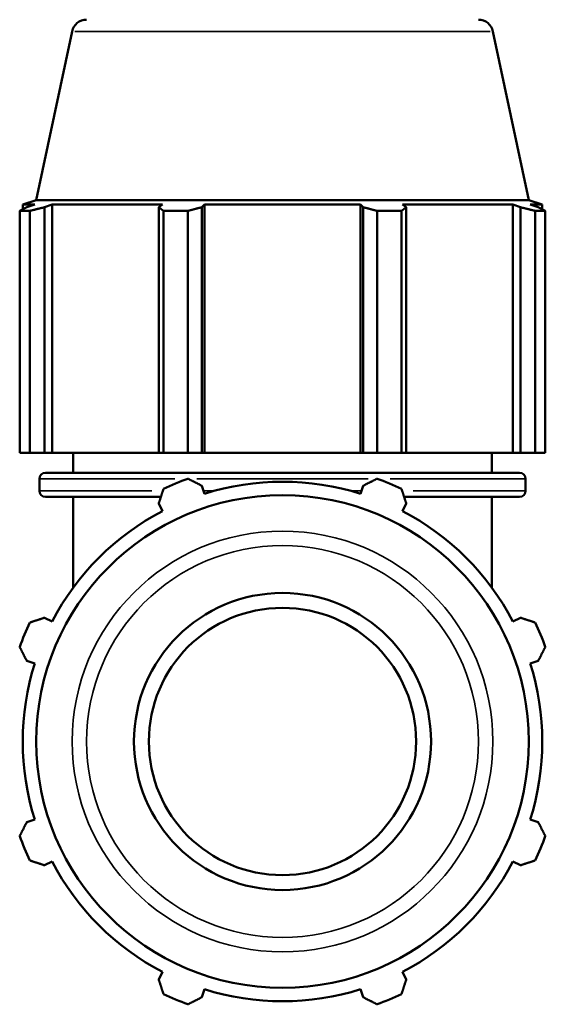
# Model space of a CAD drawing. Header units: inches. Extents: x 0.1 to 65.6, y -23.5 to 46.8.
# Tile 6 of 8: x 47.2 to 51.4, y 13.6 to 21.5. Entities that reach past the tile are written whole.
import ezdxf

# ---------------------------------------------------------------- set-up
doc = ezdxf.new("R2010")
doc.units = ezdxf.units.IN
doc.header["$MEASUREMENT"] = 0
doc.layers.add('Visible (ANSI)', color=7, linetype='Continuous', lineweight=50)
doc.layers.add('Visible Narrow (ANSI)', color=7, linetype='Continuous', lineweight=35)

msp = doc.modelspace()

# ---------------------------------------------------------------- linework, layer by layer
at = {"layer": 'Visible (ANSI)'}
for p, q in [((47.6062, 21.3613), (47.3205, 20.0175)), ((50.9586, 21.3613), (51.2442, 20.0175)), ((47.3205, 20.0175), (47.2131, 19.9826)), ((51.2442, 20.0175), (47.3205, 20.0175)), ((51.2442, 20.0175), (51.3516, 19.9826)), ((47.2693, 19.932), (47.1888, 19.932)), ((47.1888, 18.005), (47.1888, 19.932)), ((47.3089, 19.9826), (47.2131, 19.9826)), ((47.2131, 19.9446), (47.2131, 19.9826)), ((47.3089, 19.9826), (47.2452, 19.9609)), ((47.2693, 19.932), (47.2693, 18.005)), ((47.3877, 19.9609), (47.4469, 19.9826)), ((47.3877, 18.005), (47.3877, 19.9609)), ((47.4469, 18.005), (47.4469, 19.9826)), ((48.3269, 19.9826), (47.4469, 19.9826)), ((48.3269, 19.9826), (48.2961, 19.9609)), ((48.2961, 19.9609), (48.2961, 18.005)), ((48.529, 19.932), (48.3347, 19.932)), ((48.3347, 18.005), (48.3347, 19.932)), ((48.529, 19.932), (48.529, 18.005)), ((48.6401, 19.9609), (48.6601, 19.9826)), ((48.6401, 18.005), (48.6401, 19.9609)), ((48.6601, 18.005), (48.6601, 19.9826)), ((49.9046, 19.9826), (48.6601, 19.9826)), ((49.9046, 18.005), (49.9046, 19.9826)), ((49.9046, 19.9826), (49.9247, 19.9609)), ((49.9247, 19.9609), (49.9247, 18.005)), ((50.23, 19.932), (50.0358, 19.932)), ((50.0358, 18.005), (50.0358, 19.932)), ((50.23, 19.932), (50.23, 18.005)), ((50.2687, 19.9609), (50.2379, 19.9826)), ((51.1178, 19.9826), (50.2379, 19.9826)), ((50.2687, 18.005), (50.2687, 19.9609)), ((51.1178, 18.005), (51.1178, 19.9826)), ((51.1178, 19.9826), (51.177, 19.9609)), ((51.177, 19.9609), (51.177, 18.005)), ((51.3195, 19.9609), (51.2559, 19.9826)), ((51.3516, 19.9826), (51.2559, 19.9826)), ((51.3759, 19.932), (51.2955, 19.932)), ((51.2955, 18.005), (51.2955, 19.932)), ((51.3516, 19.9446), (51.3516, 19.9826)), ((51.3759, 19.932), (51.3759, 18.005)), ((47.2693, 18.005), (47.1888, 18.005)), ((47.2693, 18.005), (47.3877, 18.005)), ((47.4469, 18.005), (47.3877, 18.005)), ((47.4469, 18.005), (48.2961, 18.005)), ((47.6136, 17.8458), (47.6136, 18.005)), ((48.2961, 18.005), (48.3347, 18.005)), ((48.529, 18.005), (48.3347, 18.005)), ((48.529, 18.005), (48.6401, 18.005)), ((48.6601, 18.005), (48.6401, 18.005)), ((48.6601, 18.005), (49.9046, 18.005)), ((49.9247, 18.005), (49.9046, 18.005)), ((49.9247, 18.005), (50.0358, 18.005)), ((50.23, 18.005), (50.0358, 18.005)), ((50.23, 18.005), (50.2687, 18.005)), ((50.2687, 18.005), (51.1178, 18.005)), ((50.9511, 17.8458), (50.9511, 18.005)), ((51.177, 18.005), (51.1178, 18.005)), ((51.177, 18.005), (51.2955, 18.005)), ((51.3759, 18.005), (51.2955, 18.005)), ((47.394, 17.8458), (51.1708, 17.8458)), ((47.3466, 17.7015), (47.3466, 17.7985)), ((48.6601, 17.6784), (48.6401, 17.7421)), ((49.9247, 17.7421), (49.9046, 17.6784)), ((51.2181, 17.7015), (51.2181, 17.7985)), ((48.3139, 17.6542), (47.394, 17.6542)), ((47.6136, 16.9285), (47.6136, 17.6542)), ((51.1708, 17.6542), (50.2509, 17.6542)), ((50.9511, 16.9285), (50.9511, 17.6542)), ((48.2961, 17.5996), (48.3269, 17.5404)), ((50.2379, 17.5404), (50.2687, 17.5996)), ((47.4469, 16.6604), (47.3877, 16.6913)), ((51.177, 16.6913), (51.1178, 16.6604)), ((47.2452, 16.3473), (47.3089, 16.3272)), ((51.2559, 16.3272), (51.3195, 16.3473)), ((47.3089, 15.0827), (47.2452, 15.0627)), ((51.3195, 15.0627), (51.2559, 15.0827)), ((47.3877, 14.7187), (47.4469, 14.7495)), ((51.1178, 14.7495), (51.177, 14.7187)), ((48.3269, 13.8695), (48.2961, 13.8103)), ((50.2687, 13.8103), (50.2379, 13.8695)), ((48.6401, 13.6678), (48.6601, 13.7315)), ((49.9046, 13.7315), (49.9247, 13.6678))]:
    msp.add_line(p, q, dxfattribs=at)
for radius in [1.9618, 1.1831, 1.0648]:
    msp.add_circle((49.2824, 15.705), radius, dxfattribs=at)
for centre, radius, start, end in [((47.7219, 21.3367), 0.1183, 90, 168), ((50.8429, 21.3367), 0.1183, 12, 90), ((47.394, 17.7985), 0.0473, 90, 180), ((51.1708, 17.7985), 0.0473, 0, 90), ((49.2824, 15.705), 2.225, 109.79198, 115.20802), ((49.2824, 15.705), 2.0692, 72.5, 107.5), ((49.2824, 15.705), 2.225, 64.79198, 70.20802), ((47.394, 17.7015), 0.0473, 180, 270), ((51.1708, 17.7015), 0.0473, 270, 0), ((49.2824, 15.705), 2.0693, 117.5, 152.5), ((49.2824, 15.705), 2.0693, 27.5, 62.5), ((49.2824, 15.705), 2.225, 154.79198, 160.20802), ((49.2824, 15.705), 2.225, 19.79198, 25.20802), ((49.2824, 15.705), 2.0692, 162.5, 197.5), ((49.2824, 15.705), 2.0692, 342.5, 17.5), ((49.2824, 15.705), 2.225, 199.79198, 205.20802), ((49.2824, 15.705), 2.225, 334.79198, 340.20802), ((49.2824, 15.705), 2.0693, 207.5, 242.5), ((49.2824, 15.705), 2.0693, 297.5, 332.5), ((49.2824, 15.705), 2.0692, 252.5, 287.5), ((49.2824, 15.705), 2.225, 244.79198, 250.20802), ((49.2824, 15.705), 2.225, 289.79198, 295.20802)]:
    msp.add_arc(centre, radius, start, end, dxfattribs=at)
for points, weights in [([(47.1888, 19.932), (47.2176, 19.947), (47.2452, 19.9609)], [1, 1.00132199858, 1.00182725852]), ([(47.3877, 19.9609), (47.3297, 19.947), (47.2693, 19.932)], [1.00182725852, 1.00132199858, 1]), ([(48.3347, 19.932), (48.315, 19.947), (48.2961, 19.9609)], [1, 1.00132199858, 1.00182725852]), ([(48.6401, 19.9609), (48.5857, 19.947), (48.529, 19.932)], [1.00182725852, 1.00132199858, 1]), ([(50.0358, 19.932), (49.9791, 19.947), (49.9247, 19.9609)], [1, 1.00132199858, 1.00182725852]), ([(50.2687, 19.9609), (50.2497, 19.947), (50.23, 19.932)], [1.00182725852, 1.00132199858, 1]), ([(51.2955, 19.932), (51.235, 19.947), (51.177, 19.9609)], [1, 1.00132199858, 1.00182725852]), ([(51.3195, 19.9609), (51.3472, 19.947), (51.3759, 19.932)], [1.00182725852, 1.00132199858, 1]), ([(48.529, 17.7985), (48.5857, 17.7697), (48.6401, 17.7421)], [1, 1.00132199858, 1.00182725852]), ([(49.9247, 17.7421), (49.9791, 17.7697), (50.0358, 17.7985)], [1.00182725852, 1.00132199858, 1]), ([(48.2961, 17.5996), (48.315, 17.6576), (48.3347, 17.7181)], [1.00182725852, 1.00132199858, 1]), ([(50.23, 17.7181), (50.2497, 17.6576), (50.2687, 17.5996)], [1, 1.00132199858, 1.00182725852]), ([(47.2693, 16.6526), (47.3297, 16.6723), (47.3877, 16.6913)], [1, 1.00132199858, 1.00182725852]), ([(51.177, 16.6913), (51.235, 16.6723), (51.2955, 16.6526)], [1.00182725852, 1.00132199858, 1]), ([(47.2452, 16.3473), (47.2176, 16.4017), (47.1888, 16.4584)], [1.00182725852, 1.00132199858, 1]), ([(51.3759, 16.4584), (51.3472, 16.4017), (51.3195, 16.3473)], [1, 1.00132199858, 1.00182725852]), ([(47.1888, 14.9516), (47.2176, 15.0082), (47.2452, 15.0627)], [1, 1.00132199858, 1.00182725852]), ([(51.3195, 15.0627), (51.3472, 15.0082), (51.3759, 14.9516)], [1.00182725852, 1.00132199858, 1]), ([(47.3877, 14.7187), (47.3297, 14.7376), (47.2693, 14.7573)], [1.00182725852, 1.00132199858, 1]), ([(51.2955, 14.7573), (51.235, 14.7376), (51.177, 14.7187)], [1, 1.00132199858, 1.00182725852]), ([(48.3347, 13.6919), (48.315, 13.7523), (48.2961, 13.8103)], [1, 1.00132199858, 1.00182725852]), ([(50.2687, 13.8103), (50.2497, 13.7523), (50.23, 13.6919)], [1.00182725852, 1.00132199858, 1]), ([(48.6401, 13.6678), (48.5857, 13.6402), (48.529, 13.6114)], [1.00182725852, 1.00132199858, 1]), ([(50.0358, 13.6114), (49.9791, 13.6402), (49.9247, 13.6678)], [1, 1.00132199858, 1.00182725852])]:
    msp.add_rational_spline(points, weights, degree=2, dxfattribs=at)
at = {"layer": 'Visible Narrow (ANSI)'}
for p, q in [((50.938, 21.3613), (47.6268, 21.3613)), ((48.4259, 17.7985), (47.3499, 17.7985)), ((49.9639, 17.7985), (48.6009, 17.7985)), ((51.2148, 17.7985), (50.1389, 17.7985)), ((47.3493, 17.7015), (48.2417, 17.7015)), ((48.6571, 17.7015), (48.7343, 17.7015)), ((49.8305, 17.7015), (49.9076, 17.7015)), ((50.323, 17.7015), (51.2154, 17.7015))]:
    msp.add_line(p, q, dxfattribs=at)
for radius in [1.6762, 1.5605]:
    msp.add_circle((49.2824, 15.705), radius, dxfattribs=at)

doc.saveas('drawing.dxf')
